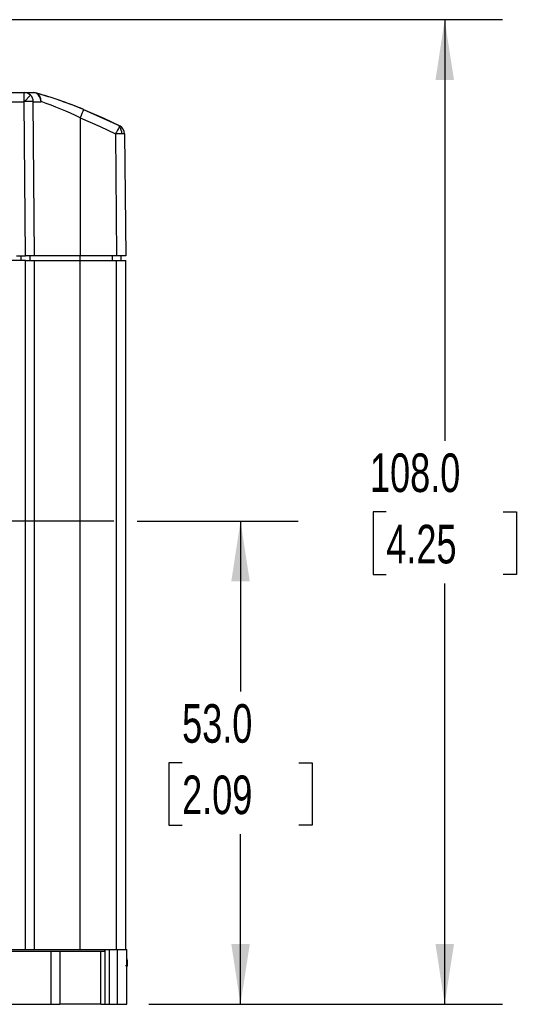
# Model space of a CAD drawing. Header units: millimetres. Extents: x 0 to 559, y 0 to 432.
# Tile 6 of 17: x 192 to 246, y 74 to 182. Entities that reach past the tile are written whole.
import ezdxf

# ---------------------------------------------------------------- set-up
doc = ezdxf.new("R2010")
doc.units = ezdxf.units.MM
doc.header["$LTSCALE"] = 2
doc.linetypes.add('CENTERX2', pattern=[20.32, 12.7, -2.54, 2.54, -2.54])
doc.layers.add('CENTER', color=40, linetype='CENTERX2')
doc.layers.add('DIMENSIONS', color=140, linetype='Continuous', lineweight=25)
doc.styles.add('SLDTEXTSTYLE0', font='TXT', dxfattribs={"width": 0.7})
doc.dimstyles.new('SLDDIMSTYLE0', dxfattribs={"dimtxt": 4.316016, "dimasz": 6.604, "dimexe": 0, "dimexo": 0.0625, "dimgap": 1.079004, "dimtad": 0, "dimtih": 1, "dimtoh": 1, "dimdec": 1, "dimrnd": 1e-09, "dimzin": 4, "dimdsep": 46, "dimtxsty": 'SLDTEXTSTYLE0', "dimsah": 1, "dimcen": 0.09, "dimadec": 0, "dimazin": 1, "dimtfac": 1, "dimtdec": 1, "dimtofl": 0, "dimtmove": 0, "dimatfit": 3, "dimfxl": 0, "dimfrac": 2, "dimtolj": 1, "dimtzin": 12, "dimarcsym": 0})

# ---------------------------------------------------------------- blocks, each defined once
blk = doc.blocks.new('_D')
at = {"layer": 'DIMENSIONS'}
for p, q in [((188.8, 181.73), (244.84, 181.73)), ((238.49, 181.73), (238.49, 135.55)), ((232.08, 127.73), (230.63, 127.73)), ((230.63, 127.73), (230.63, 120.87)), ((244.91, 127.73), (246.36, 127.73)), ((246.36, 127.73), (246.36, 120.87)), ((230.63, 120.87), (232.08, 120.87)), ((238.49, 73.73), (238.49, 119.9)), ((246.36, 120.87), (244.91, 120.87)), ((206.01, 73.73), (244.84, 73.73))]:
    blk.add_line(p, q, dxfattribs=at)
for points in [[(238.49, 181.73), (237.48, 175.12), (239.51, 175.12)], [(238.49, 73.73), (239.51, 80.33), (237.48, 80.33)]]:
    blk.add_solid(points, dxfattribs=at)
at = {"layer": 'DIMENSIONS', "char_height": 4.233, "attachment_point": 1, "style": 'SLDTEXTSTYLE0'}
for s, insert in [('108.0', (230.29, 134.15)), ('4.25', (232.08, 126.32))]:
    blk.add_mtext(s, dxfattribs=dict(at, insert=insert))
blk = doc.blocks.new('_D_2')
at = {"layer": 'DIMENSIONS'}
for p, q in [((204.71, 126.72), (222.42, 126.72)), ((216.07, 126.72), (216.07, 108.05)), ((209.66, 100.22), (208.21, 100.22)), ((208.21, 100.22), (208.21, 93.36)), ((222.49, 100.22), (223.94, 100.22)), ((223.94, 100.22), (223.94, 93.36)), ((208.21, 93.36), (209.66, 93.36)), ((223.94, 93.36), (222.49, 93.36)), ((216.07, 73.73), (216.07, 92.4)), ((206.12, 73.73), (222.42, 73.73))]:
    blk.add_line(p, q, dxfattribs=at)
for points in [[(216.07, 126.72), (215.06, 120.12), (217.09, 120.12)], [(216.07, 73.73), (217.09, 80.33), (215.06, 80.33)]]:
    blk.add_solid(points, dxfattribs=at)
at = {"layer": 'DIMENSIONS', "char_height": 4.233, "attachment_point": 1, "style": 'SLDTEXTSTYLE0'}
for s, insert in [('53.0', (209.66, 106.65)), ('2.09', (209.66, 98.82))]:
    blk.add_mtext(s, dxfattribs=dict(at, insert=insert))

msp = doc.modelspace()

# ---------------------------------------------------------------- linework, layer by layer
for p, q in [((129.62, 173.73), (192.32, 173.73)), ((192.32, 172.73), (192.32, 173.73)), ((192.33, 172.73), (193.02, 173.44)), ((192.47, 173.73), (193.33, 173.73)), ((193.33, 173.73), (193.61, 173.69)), ((193.33, 173.73), (193.61, 173.69)), ((129.62, 172.73), (192.32, 172.73)), ((192.47, 155.83), (192.32, 172.73)), ((193.47, 155.83), (193.32, 172.73)), ((193.32, 172.73), (194.17, 172.73)), ((198.84, 171.86), (202.81, 170.07)), ((198.47, 170.97), (198.47, 155.83)), ((202.35, 169.19), (202.47, 155.83)), ((203.35, 169.19), (203.47, 155.83)), ((191.49, 155.83), (192.47, 155.83)), ((191.97, 155.83), (191.97, 155.33)), ((193.47, 155.83), (192.47, 155.83)), ((192.97, 155.33), (192.97, 155.83)), ((198.47, 155.83), (193.47, 155.83)), ((198.47, 155.33), (198.47, 155.83)), ((202.47, 155.83), (198.47, 155.83)), ((201.97, 155.83), (201.97, 155.33)), ((203.47, 155.83), (202.47, 155.83)), ((202.97, 155.33), (202.97, 155.83)), ((192.47, 155.33), (129.47, 155.33)), ((192.47, 79.73), (192.47, 155.33)), ((192.47, 155.33), (193.47, 155.33)), ((193.47, 79.73), (193.47, 155.33)), ((193.47, 155.33), (198.47, 155.33)), ((198.47, 79.73), (198.47, 155.33)), ((198.47, 155.33), (202.47, 155.33)), ((202.47, 155.33), (203.47, 155.33)), ((202.47, 79.73), (202.47, 155.33)), ((203.47, 79.73), (203.47, 155.33)), ((195.27, 79.53), (126.67, 79.53)), ((129.47, 79.73), (192.47, 79.73)), ((192.47, 79.73), (193.47, 79.73)), ((193.47, 79.73), (198.47, 79.73)), ((195.27, 73.73), (195.27, 79.53)), ((196.22, 79.53), (195.27, 79.53)), ((196.22, 79.53), (196.22, 73.73)), ((200.72, 79.53), (196.22, 79.53)), ((198.47, 79.73), (201.16, 79.73)), ((200.72, 73.73), (200.72, 79.53)), ((201.17, 79.53), (200.72, 79.53)), ((201.17, 79.53), (201.17, 79.73)), ((201.17, 79.73), (201.22, 79.73)), ((201.22, 79.73), (201.67, 79.73)), ((201.22, 73.73), (201.22, 79.73)), ((201.67, 73.73), (201.67, 79.73)), ((201.67, 79.73), (202.58, 79.73)), ((202.58, 73.73), (202.58, 79.73)), ((202.58, 79.73), (203.58, 79.73)), ((203.58, 73.73), (203.58, 79.73)), ((203.63, 78.55), (203.63, 77.93)), ((126.67, 73.73), (195.27, 73.73)), ((195.27, 73.73), (196.22, 73.73)), ((200.72, 73.73), (196.22, 73.73)), ((200.72, 73.73), (201.22, 73.73)), ((201.22, 73.73), (201.67, 73.73)), ((201.67, 73.73), (202.58, 73.73)), ((202.58, 73.73), (203.58, 73.73))]:
    msp.add_line(p, q)
at = {"flags": 128}
for points in [[(192.32, 173.73), (192.4, 173.73), (192.64, 173.73), (193.33, 173.73)], [(194.04, 173.34), (193.85, 173.56), (193.61, 173.69)], [(194.17, 172.73), (194.12, 173.06), (193.98, 173.36)], [(193.98, 173.36), (194.01, 173.35), (194.04, 173.34)], [(194.17, 172.73), (194.15, 173.06), (194.04, 173.34)], [(192.32, 172.73), (192.32, 172.73), (192.33, 172.73)], [(198.85, 171.89), (201.08, 170.91), (202.81, 170.07)], [(198.47, 170.97), (200.66, 170.02), (202.35, 169.19)], [(202.76, 169.99), (202.8, 170.06), (202.81, 170.07)]]:
    msp.add_lwpolyline(points, dxfattribs=at)
for centre, radius, start, end in [((192.32, 172.73), 1, 45.25, 90), ((192.32, 172.73), 1, 0.5, 45.25), ((193.31, 172.93), 0.793, 32.1824, 88.4079), ((180.01, 125.57), 50, 67.8665, 74.2219), ((180.83, 128.35), 47.1, 67.4772, 74.2394), ((192.82, 144.42), 28.32, 88.9928, 90.9984), ((182.37, 137.84), 36.84, 64.0816, 71.3192), ((262.1, 145.38), 68.58, 157.2623, 158.091), ((315.32, 111.46), 126.86, 152.5209, 152.9285), ((201.89, 169.22), 1.16, 358.7447, 41.5997), ((202.35, 169.18), 1, 0.5, 62.8752), ((203.13, 83.86), 85.34, 90.0469, 90.5216), ((203.14, 164.25), 4.95, 87.5957, 90.9866), ((203.53, 72.2), 5.73, 89.0002, 90.9998), ((203.21, 78.56), 0.419, 358.3792, 29.2297), ((203.59, 77.63), 0.919, 87.5648, 90.8822), ((203.43, 77.93), 0.2, 314.9876, 0.5)]:
    msp.add_arc(centre, radius, start, end)
at = {"layer": 'CENTER'}
msp.add_line((202.17, 126.72), (153.77, 126.72), dxfattribs=at)

# ---------------------------------------------------------------- dimensions: what is measured, and where the dimension line sits
at = {"layer": 'DIMENSIONS'}
for base, p1, p2, picture, middle in [((238.49, 73.73), (186.26, 181.73), (203.47, 73.73), '_D', (238.49, 127.73)), ((216.07, 73.73), (202.17, 126.72), (203.58, 73.73), '_D_2', (216.07, 100.22))]:
    dim = msp.add_linear_dim(base=base, p1=p1, p2=p2, angle=90, dimstyle='SLDDIMSTYLE0', dxfattribs=at)
    dim.commit()
    dim.dimension.update_dxf_attribs({"geometry": picture, "text_midpoint": middle, "dimtype": 160})

doc.saveas('drawing.dxf')
